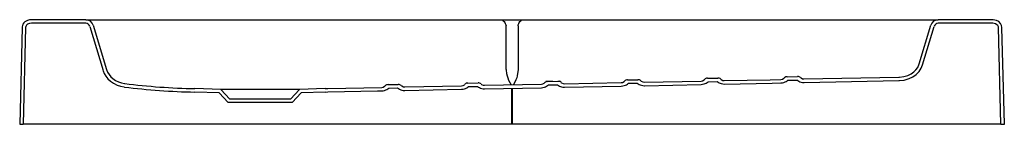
# Model space of a CAD drawing. Header units: millimetres. Extents: x 1453.97 to 1455.1, y 1531.66 to 1531.78.
import ezdxf

# ---------------------------------------------------------------- set-up
doc = ezdxf.new("R2010")
doc.units = ezdxf.units.MM
doc.layers.add('SANINDUSA', color=3, linetype='Continuous')

msp = doc.modelspace()

# ---------------------------------------------------------------- linework, layer by layer
at = {"layer": 'SANINDUSA'}
for p, q in [((1454.0465, 1531.7804), (1453.9839, 1531.7804)), ((1454.0465, 1531.7764), (1453.9839, 1531.7764)), ((1454.0465, 1531.7804), (1454.052, 1531.7804)), ((1454.052, 1531.7804), (1454.5239, 1531.7804)), ((1454.5239, 1531.7804), (1454.5502, 1531.7804)), ((1454.5502, 1531.7804), (1455.0221, 1531.7804)), ((1455.0221, 1531.7804), (1455.0277, 1531.7804)), ((1455.0903, 1531.7804), (1455.0277, 1531.7804)), ((1455.0903, 1531.7764), (1455.0277, 1531.7764)), ((1453.9732, 1531.7716), (1453.9705, 1531.6604)), ((1453.9772, 1531.7715), (1453.9745, 1531.6604)), ((1454.0513, 1531.7728), (1454.0666, 1531.722)), ((1454.0551, 1531.774), (1454.0704, 1531.7231)), ((1454.5302, 1531.7231), (1454.5302, 1531.7733)), ((1454.544, 1531.7733), (1454.544, 1531.7231)), ((1455.0057, 1531.7298), (1455.019, 1531.774)), ((1455.0096, 1531.7286), (1455.0229, 1531.7728)), ((1455.0997, 1531.6604), (1455.0969, 1531.7715)), ((1455.1037, 1531.6604), (1455.1009, 1531.7716)), ((1454.5302, 1531.7231), (1454.5302, 1531.7226)), ((1454.544, 1531.7231), (1454.544, 1531.7229)), ((1454.4864, 1531.7077), (1454.498, 1531.7079)), ((1454.5742, 1531.7077), (1454.5748, 1531.7082)), ((1454.584, 1531.7096), (1454.5762, 1531.7095)), ((1454.5782, 1531.7095), (1454.5899, 1531.7098)), ((1454.5899, 1531.7098), (1454.592, 1531.7098)), ((1454.5934, 1531.7085), (1454.594, 1531.7081)), ((1454.5974, 1531.7069), (1454.6628, 1531.7082)), ((1454.6662, 1531.7095), (1454.6667, 1531.71)), ((1454.6701, 1531.7114), (1454.6819, 1531.7116)), ((1454.6709, 1531.7074), (1454.6812, 1531.7076)), ((1454.6854, 1531.7104), (1454.6859, 1531.7099)), ((1454.6893, 1531.7087), (1454.7547, 1531.71)), ((1454.7581, 1531.7114), (1454.7586, 1531.7118)), ((1454.762, 1531.7132), (1454.7738, 1531.7134)), ((1454.7628, 1531.7092), (1454.7731, 1531.7094)), ((1454.7773, 1531.7122), (1454.7778, 1531.7118)), ((1454.85, 1531.7132), (1454.8505, 1531.7137)), ((1454.8539, 1531.715), (1454.8657, 1531.7152)), ((1454.8547, 1531.711), (1454.8651, 1531.7112)), ((1454.8692, 1531.714), (1454.8697, 1531.7136)), ((1454.8731, 1531.7124), (1454.9823, 1531.7146)), ((1454.8732, 1531.7084), (1454.9824, 1531.7106)), ((1454.9823, 1531.7146), (1454.9829, 1531.7146)), ((1454.9824, 1531.7106), (1454.9829, 1531.7106)), ((1454.2001, 1531.6965), (1454.1721, 1531.6974)), ((1454.2019, 1531.7004), (1454.1722, 1531.7014)), ((1454.2104, 1531.6854), (1454.2001, 1531.6965)), ((1454.2122, 1531.6894), (1454.2019, 1531.7004)), ((1454.2925, 1531.7004), (1454.2019, 1531.7004)), ((1454.2925, 1531.7004), (1454.2822, 1531.6894)), ((1454.2943, 1531.6965), (1454.2839, 1531.6854)), ((1454.3222, 1531.7014), (1454.2925, 1531.7004)), ((1454.3223, 1531.6974), (1454.2943, 1531.6965)), ((1454.3222, 1531.7014), (1454.3252, 1531.7015)), ((1454.3223, 1531.6974), (1454.3253, 1531.6975)), ((1454.3252, 1531.7015), (1454.3871, 1531.7027)), ((1454.3904, 1531.704), (1454.391, 1531.7045)), ((1454.3945, 1531.7059), (1454.4061, 1531.7061)), ((1454.3953, 1531.7019), (1454.4054, 1531.7021)), ((1454.4096, 1531.7049), (1454.4102, 1531.7044)), ((1454.4136, 1531.7033), (1454.479, 1531.7046)), ((1454.4136, 1531.6993), (1454.4791, 1531.7006)), ((1454.4823, 1531.7058), (1454.4829, 1531.7063)), ((1454.4871, 1531.7037), (1454.4974, 1531.7039)), ((1454.5015, 1531.7067), (1454.5021, 1531.7062)), ((1454.5055, 1531.7051), (1454.5709, 1531.7064)), ((1454.5056, 1531.7011), (1454.571, 1531.7024)), ((1454.5364, 1531.7017), (1454.5364, 1531.6604)), ((1454.5378, 1531.6604), (1454.5378, 1531.7017)), ((1454.579, 1531.7055), (1454.5893, 1531.7057)), ((1454.5975, 1531.7029), (1454.6629, 1531.7042)), ((1454.6894, 1531.7047), (1454.7548, 1531.706)), ((1454.2839, 1531.6854), (1454.2104, 1531.6854)), ((1454.2822, 1531.6894), (1454.2122, 1531.6894)), ((1453.9705, 1531.6604), (1453.9745, 1531.6604)), ((1453.9748, 1531.6604), (1453.9745, 1531.6604)), ((1454.5364, 1531.6604), (1453.9748, 1531.6604)), ((1454.5378, 1531.6604), (1454.5364, 1531.6604)), ((1455.0994, 1531.6604), (1454.5378, 1531.6604)), ((1455.0997, 1531.6604), (1455.0994, 1531.6604)), ((1455.0997, 1531.6604), (1455.1037, 1531.6604))]:
    msp.add_line(p, q, dxfattribs=at)
at = {"layer": 'SANINDUSA', "flags": 128}
for points in [[(1453.9839, 1531.7804), (1453.9817, 1531.7802), (1453.9796, 1531.7797), (1453.9765, 1531.7779), (1453.9752, 1531.7767), (1453.9742, 1531.7752), (1453.9733, 1531.7723), (1453.9732, 1531.7716)], [(1453.9839, 1531.7764), (1453.9819, 1531.7762), (1453.9795, 1531.7752), (1453.9782, 1531.774), (1453.9775, 1531.7727), (1453.9772, 1531.7715)], [(1454.5239, 1531.7804), (1454.525, 1531.7803), (1454.5261, 1531.7799), (1454.527, 1531.7793), (1454.5279, 1531.7784), (1454.5287, 1531.7773), (1454.5294, 1531.7761), (1454.5298, 1531.7747), (1454.5302, 1531.7733)], [(1454.544, 1531.7733), (1454.5443, 1531.7747), (1454.5448, 1531.7761), (1454.5454, 1531.7773), (1454.5462, 1531.7784), (1454.5471, 1531.7793), (1454.5481, 1531.7799), (1454.5491, 1531.7803), (1454.5502, 1531.7804)], [(1455.1009, 1531.7716), (1455.1005, 1531.7738), (1455.0993, 1531.7762), (1455.0973, 1531.7782), (1455.0946, 1531.7797), (1455.091, 1531.7804), (1455.0903, 1531.7804)], [(1455.0969, 1531.7715), (1455.0968, 1531.7724), (1455.0962, 1531.7737), (1455.0952, 1531.7747), (1455.0934, 1531.7758), (1455.0906, 1531.7764), (1455.0903, 1531.7764)], [(1454.9829, 1531.7146), (1454.9879, 1531.7151), (1454.9927, 1531.7165), (1454.9963, 1531.7183), (1454.9996, 1531.7206), (1455.002, 1531.723), (1455.004, 1531.7257), (1455.0057, 1531.7297)], [(1454.0666, 1531.7219), (1454.0679, 1531.7186), (1454.0697, 1531.7155), (1454.0721, 1531.7125), (1454.075, 1531.7099), (1454.0786, 1531.7074), (1454.0826, 1531.7054), (1454.0866, 1531.7041), (1454.0908, 1531.7032)], [(1454.0704, 1531.7231), (1454.0716, 1531.7201), (1454.0733, 1531.7174), (1454.0754, 1531.7149), (1454.0778, 1531.7128), (1454.0809, 1531.7107), (1454.0843, 1531.709), (1454.0878, 1531.7079), (1454.0913, 1531.7072)], [(1454.5302, 1531.7226), (1454.5308, 1531.7185), (1454.5314, 1531.7159), (1454.5321, 1531.7136), (1454.5331, 1531.7112), (1454.5363, 1531.7057)], [(1454.544, 1531.7229), (1454.5436, 1531.7187), (1454.5431, 1531.7161), (1454.5425, 1531.7138), (1454.5416, 1531.7114), (1454.5387, 1531.7057)], [(1454.9829, 1531.7106), (1454.9886, 1531.7112), (1454.994, 1531.7128), (1454.9983, 1531.7148), (1455.0021, 1531.7175), (1455.0055, 1531.7209), (1455.0081, 1531.7249), (1455.0096, 1531.7285)], [(1454.5709, 1531.7064), (1454.5726, 1531.7067), (1454.5742, 1531.7077)], [(1454.594, 1531.7081), (1454.5958, 1531.7071), (1454.5974, 1531.7069)], [(1454.6628, 1531.7082), (1454.6644, 1531.7085), (1454.6662, 1531.7095)], [(1454.6859, 1531.7099), (1454.6877, 1531.709), (1454.6893, 1531.7087)], [(1454.7547, 1531.71), (1454.7563, 1531.7104), (1454.7581, 1531.7114)], [(1454.7778, 1531.7118), (1454.7796, 1531.7108), (1454.7812, 1531.7106)], [(1454.7812, 1531.7106), (1454.8341, 1531.7116), (1454.8466, 1531.7119)], [(1454.7813, 1531.7066), (1454.8364, 1531.7077), (1454.8467, 1531.7079)], [(1454.8466, 1531.7119), (1454.8482, 1531.7122), (1454.85, 1531.7132)], [(1454.8697, 1531.7136), (1454.8715, 1531.7127), (1454.8731, 1531.7124)], [(1454.3253, 1531.6975), (1454.3822, 1531.6986), (1454.3872, 1531.6987)], [(1454.3871, 1531.7027), (1454.3888, 1531.7031), (1454.3904, 1531.704)], [(1454.4102, 1531.7044), (1454.4121, 1531.7035), (1454.4136, 1531.7033)], [(1454.479, 1531.7046), (1454.4807, 1531.7049), (1454.4823, 1531.7058)], [(1454.5021, 1531.7062), (1454.5039, 1531.7053), (1454.5055, 1531.7051)]]:
    msp.add_lwpolyline(points, dxfattribs=at)
at = {"layer": 'SANINDUSA'}
for centre, radius, start, end in [((1454.0465, 1531.7714), 0.009, 16.7308, 90), ((1454.0465, 1531.7714), 0.005, 16.7308, 90), ((1455.0277, 1531.7714), 0.009, 90, 163.2692), ((1455.0277, 1531.7714), 0.005, 90, 163.2692), ((1454.1845, 1532.4461), 0.7448, 262.8248, 269.0513), ((1454.4862, 1531.703), 0.00474, 88.3433, 134.4759), ((1454.4982, 1531.7029), 0.00507, 49.4191, 92.3179), ((1454.5781, 1531.7048), 0.00474, 88.3463, 134.469), ((1454.5912, 1531.7071), 0.00271, 32.7796, 89.9285), ((1454.6631, 1531.7162), 0.0118, 285.5181, 311.6466), ((1454.67, 1531.7066), 0.00473, 88.3299, 134.5134), ((1454.6887, 1531.7167), 0.0118, 230.6353, 256.767), ((1454.6821, 1531.7065), 0.00506, 49.3734, 92.3293), ((1454.755, 1531.718), 0.0118, 285.5706, 311.7044), ((1454.7619, 1531.7085), 0.00472, 88.3118, 134.562), ((1454.7806, 1531.7185), 0.0118, 230.5791, 256.7116), ((1454.774, 1531.7084), 0.00506, 49.3345, 92.3385), ((1454.7813, 1531.7187), 0.0121, 253.8098, 270.1244), ((1454.8462, 1531.7201), 0.0122, 272.098, 288.3366), ((1454.8469, 1531.7198), 0.0117, 285.6184, 311.7643), ((1454.8538, 1531.7103), 0.00471, 88.2933, 134.6126), ((1454.8725, 1531.7203), 0.0117, 230.5263, 256.6508), ((1454.8659, 1531.7102), 0.00505, 49.298, 92.3469), ((1454.8732, 1531.7205), 0.0121, 253.7313, 270.1215), ((1454.1845, 1532.4458), 0.7485, 262.8212, 269.0487), ((1454.3868, 1531.7108), 0.0121, 271.9584, 287.9027), ((1454.3874, 1531.7108), 0.0119, 285.0611, 311.5779), ((1454.3943, 1531.7012), 0.00473, 88.3322, 134.5057), ((1454.413, 1531.7113), 0.0119, 230.7192, 257.1944), ((1454.4063, 1531.701), 0.00507, 49.3912, 92.3246), ((1454.4135, 1531.7109), 0.0117, 254.0486, 270.5158), ((1454.4786, 1531.7129), 0.0123, 272.0888, 287.9317), ((1454.4793, 1531.7126), 0.0119, 285.2857, 311.5795), ((1454.5049, 1531.7131), 0.0119, 230.6946, 256.9861), ((1454.5055, 1531.7127), 0.0116, 253.749, 270.5016), ((1454.5705, 1531.7147), 0.0123, 272.0935, 288.1413), ((1454.5712, 1531.7144), 0.0118, 285.4607, 311.5934), ((1454.5968, 1531.7149), 0.0118, 230.6946, 256.8117), ((1454.5974, 1531.715), 0.0121, 253.9356, 270.1255), ((1454.6624, 1531.7165), 0.0123, 272.0961, 288.214), ((1454.6893, 1531.7168), 0.0121, 253.8791, 270.1255), ((1454.7543, 1531.7183), 0.0122, 272.0973, 288.2781)]:
    msp.add_arc(centre, radius, start, end, dxfattribs=at)

doc.saveas('drawing.dxf')
